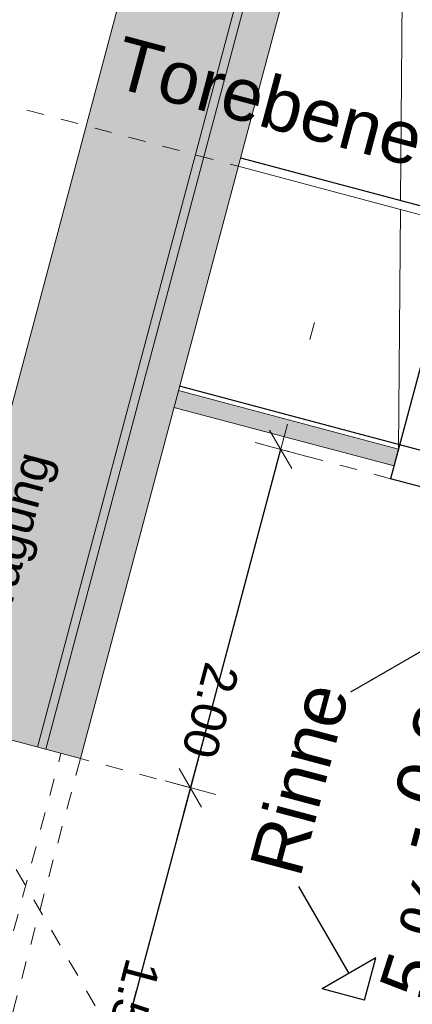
# Model space of a CAD drawing. Header units: metres. Extents: x 4462557 to 4462755, y 5328146 to 5328388.
# Tile 35 of 149: x 4462591.72 to 4462593.96, y 5328232.47 to 5328238.09. Entities that reach past the tile are written whole.
import ezdxf

# ---------------------------------------------------------------- set-up
doc = ezdxf.new("R2010")
doc.units = ezdxf.units.M
doc.header["$PDMODE"] = 65
doc.linetypes.add('AUSGEZOGEN', pattern=[0])
doc.linetypes.add('VERDECKT2_S2', pattern=[0.15, 0.1, -0.05])
doc.layers.add('BEBAUUNGSPLANGRENZEN_F', color=131, linetype='AUSGEZOGEN')
doc.layers.add('Maßlinie_Allgemein', color=7, linetype='AUSGEZOGEN', lineweight=13)
doc.layers.add('Standard', color=7, linetype='AUSGEZOGEN', lineweight=13)
doc.styles.add('ARIAL', font='ARIAL.TTF')
doc.dimstyles.new('_DIMSTYLE_18', dxfattribs={"dimtxt": 0.2, "dimasz": 0.3, "dimexe": 0, "dimexo": 0, "dimgap": 0.1, "dimtad": 2, "dimrnd": 0.01, "dimzin": 4, "dimdsep": 46, "dimtxsty": 'ARIAL', "dimblk1": 'ALL_ML_STRICH', "dimblk2": 'ALL_ML_STRICH', "dimsah": 1, "dimcen": 0, "dimclrd": 7, "dimclre": 7, "dimclrt": 7, "dimadec": 0, "dimazin": 0, "dimtfac": 1, "dimtdec": 0, "dimtix": 1, "dimtmove": 2, "dimatfit": 3, "dimfxl": 0, "dimtzin": 0, "dimlwd": 0, "dimlwe": 13, "dimarcsym": 0})
doc.dimstyles.new('_DIMSTYLE_21', dxfattribs={"dimtxt": 0.15, "dimasz": 0.3, "dimexe": 0, "dimexo": 1e-06, "dimgap": 0.075, "dimtad": 2, "dimrnd": 0.005, "dimzin": 4, "dimdsep": 46, "dimtxsty": 'ARIAL', "dimblk1": 'ALL_ML_STRICH', "dimblk2": 'ALL_ML_STRICH', "dimsah": 1, "dimcen": 0, "dimse1": 1, "dimse2": 1, "dimclrd": 7, "dimclre": 7, "dimclrt": 7, "dimadec": 0, "dimazin": 0, "dimtfac": 1, "dimtdec": 0, "dimtix": 1, "dimtmove": 2, "dimatfit": 3, "dimfxl": 0, "dimtzin": 0, "dimlwd": 0, "dimlwe": 18, "dimarcsym": 0})
doc.dimstyles.new('_DIMSTYLE_24', dxfattribs={"dimtxt": 0.2, "dimasz": 0.3, "dimexe": 0, "dimexo": 0, "dimgap": 0.1, "dimtad": 2, "dimdec": 1, "dimlfac": 100, "dimrnd": 1, "dimzin": 4, "dimdsep": 46, "dimtxsty": 'ARIAL', "dimblk1": 'ALL_ML_STRICH', "dimblk2": 'ALL_ML_STRICH', "dimsah": 1, "dimcen": 0, "dimclrd": 7, "dimclre": 7, "dimclrt": 7, "dimadec": 0, "dimazin": 0, "dimtfac": 1, "dimtdec": 0, "dimtix": 1, "dimtmove": 2, "dimatfit": 3, "dimfxl": 0, "dimtzin": 0, "dimlwd": 0, "dimlwe": 13, "dimarcsym": 0})

# ---------------------------------------------------------------- blocks, each defined once
blk = doc.blocks.new('ALL_ML_STRICH')
at = {"color": 0, "linetype": 'ByBlock', "lineweight": -2}
for p, q in [((0, -0.5), (0, 0.5)), ((-0.3, -0.3), (0.3, 0.3)), ((-1, 0), (0.5, 0))]:
    blk.add_line(p, q, dxfattribs=at)
blk = doc.blocks.new('*D246')
at = {"layer": 'BEBAUUNGSPLANGRENZEN_F', "color": 7, "linetype": 'AUSGEZOGEN', "lineweight": -2}
blk.add_line((4462590.0897, 5328232.8436), (4462591.3766, 5328237.6752), dxfattribs=at)
at = {"layer": 'DEFPOINTS', "color": 7, "linetype": 'AUSGEZOGEN', "lineweight": 18}
for p in [(4462592.9685, 5328237.2512), (4462590.0897, 5328232.8436), (4462594.0008, 5328231.8019)]:
    blk.add_point(p, dxfattribs=at)
at = {"layer": 'BEBAUUNGSPLANGRENZEN_F', "color": 7, "linetype": 'AUSGEZOGEN', "lineweight": 18, "yscale": 0.3, "zscale": 0.3}
for p, xscale, rotation in [((4462591.3766, 5328237.6752), 0.2999999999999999, 75.08618508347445), ((4462590.0897, 5328232.8436), 0.3, 255.0861850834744)]:
    blk.add_blockref('ALL_ML_STRICH', p, dxfattribs=dict(at, xscale=xscale, rotation=rotation))
at = {"layer": 'BEBAUUNGSPLANGRENZEN_F', "color": 7, "linetype": 'AUSGEZOGEN', "lineweight": 18, "insert": (4462590.6127, 5328235.3029), "char_height": 0.15, "width": 0.6, "attachment_point": 5, "rotation": 75.0862, "style": 'ARIAL'}
blk.add_mtext('\\A1;{\\A1;{5.00\\H0.099000;\\S^ ;}}', dxfattribs=at)
at = {"layer": 'BEBAUUNGSPLANGRENZEN_F', "color": 7, "linetype": 'AUSGEZOGEN', "lineweight": 18, "insert": (4462590.4302, 5328233.898), "char_height": 0.15, "width": 0.0075, "attachment_point": 1, "rotation": 75.0862, "line_spacing_factor": 0.60241, "style": 'ARIAL'}
blk.add_mtext('Abstand Grenze bis Torebene', dxfattribs=at)
blk = doc.blocks.new('*D454')
at = {"layer": 'DEFPOINTS', "color": 7, "linetype": 'AUSGEZOGEN', "lineweight": 13}
for p in [(4462591.2005, 5328234.1), (4462594.0008, 5328231.8019), (4462590.2354, 5328230.4764)]:
    blk.add_point(p, dxfattribs=at)
at = {"layer": 'Maßlinie_Allgemein', "color": 7, "linetype": 'AUSGEZOGEN', "lineweight": -2}
for p, q in [((4462590.2354, 5328230.4764), (4462590.2354, 5328230.4764)), ((4462590.2354, 5328230.4764), (4462593.4218, 5328229.6277)), ((4462593.4218, 5328229.6277), (4462593.4218, 5328229.6277))]:
    blk.add_line(p, q, dxfattribs=at)
at = {"layer": 'Maßlinie_Allgemein', "color": 7, "linetype": 'AUSGEZOGEN', "lineweight": 13, "xscale": 0.3, "yscale": 0.3, "zscale": 0.3}
for p, rotation in [((4462590.2354, 5328230.4764), 165.0861849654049), ((4462593.4218, 5328229.6277), 345.0861849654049)]:
    blk.add_blockref('ALL_ML_STRICH', p, dxfattribs=dict(at, rotation=rotation))
at = {"layer": 'Maßlinie_Allgemein', "color": 7, "linetype": 'AUSGEZOGEN', "lineweight": 13, "insert": (4462591.9919, 5328230.2192), "char_height": 0.2, "width": 0.8, "attachment_point": 5, "rotation": 345.0862, "style": 'ARIAL'}
blk.add_mtext('\\A1;{\\A1;{3.30\\H0.132000;\\S^ ;}}', dxfattribs=at)
blk = doc.blocks.new('*D455')
at = {"layer": 'DEFPOINTS', "color": 7, "linetype": 'AUSGEZOGEN', "lineweight": 13}
for p in [(4462591.2005, 5328234.1), (4462592.0677, 5328233.8691), (4462590.4284, 5328231.2011)]:
    blk.add_point(p, dxfattribs=at)
at = {"layer": 'Maßlinie_Allgemein', "color": 7, "linetype": 'AUSGEZOGEN', "lineweight": -2}
for p, q in [((4462590.4284, 5328231.2011), (4462590.4284, 5328231.2011)), ((4462590.4284, 5328231.2011), (4462591.2956, 5328230.9701)), ((4462591.2956, 5328230.9701), (4462591.2956, 5328230.9701))]:
    blk.add_line(p, q, dxfattribs=at)
at = {"layer": 'Maßlinie_Allgemein', "color": 7, "linetype": 'AUSGEZOGEN', "lineweight": 13, "xscale": 0.3, "yscale": 0.3, "zscale": 0.3}
for p, rotation in [((4462590.4284, 5328231.2011), 165.0861849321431), ((4462591.2956, 5328230.9701), 345.0861849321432)]:
    blk.add_blockref('ALL_ML_STRICH', p, dxfattribs=dict(at, rotation=rotation))
at = {"layer": 'Maßlinie_Allgemein', "color": 7, "linetype": 'AUSGEZOGEN', "lineweight": 13, "insert": (4462590.906, 5328231.2844), "char_height": 0.2, "width": 0.8, "attachment_point": 5, "rotation": 345.0862, "style": 'ARIAL'}
blk.add_mtext('\\A1;{\\A1;{90\\H0.132000;\\S^ ;}}', dxfattribs=at)
blk = doc.blocks.new('*D456')
at = {"layer": 'DEFPOINTS', "color": 7, "linetype": 'AUSGEZOGEN', "lineweight": 13}
for p in [(4462592.0677, 5328233.8691), (4462594.0008, 5328231.8019), (4462591.2956, 5328230.9701)]:
    blk.add_point(p, dxfattribs=at)
at = {"layer": 'Maßlinie_Allgemein', "color": 7, "linetype": 'AUSGEZOGEN', "lineweight": -2}
for p, q in [((4462591.2956, 5328230.9701), (4462591.2956, 5328230.9701)), ((4462591.2956, 5328230.9701), (4462593.6148, 5328230.3524)), ((4462593.6148, 5328230.3524), (4462593.6148, 5328230.3524))]:
    blk.add_line(p, q, dxfattribs=at)
at = {"layer": 'Maßlinie_Allgemein', "color": 7, "linetype": 'AUSGEZOGEN', "lineweight": 13, "xscale": 0.3, "yscale": 0.3, "zscale": 0.3}
for p, rotation in [((4462591.2956, 5328230.9701), 165.0861849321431), ((4462593.6148, 5328230.3524), 345.0861849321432)]:
    blk.add_blockref('ALL_ML_STRICH', p, dxfattribs=dict(at, rotation=rotation))
at = {"layer": 'Maßlinie_Allgemein', "color": 7, "linetype": 'AUSGEZOGEN', "lineweight": 13, "insert": (4462592.6185, 5328230.8283), "char_height": 0.2, "width": 0.8, "attachment_point": 5, "rotation": 345.0862, "style": 'ARIAL'}
blk.add_mtext('\\A1;{\\A1;{2.40\\H0.132000;\\S^ ;}}', dxfattribs=at)
blk = doc.blocks.new('*D460')
at = {"layer": 'DEFPOINTS', "color": 7, "linetype": 'AUSGEZOGEN', "lineweight": 13}
for p in [(4462593.2106, 5328235.6344), (4462593.8387, 5328235.4671), (4462592.0677, 5328233.8691)]:
    blk.add_point(p, dxfattribs=at)
at = {"layer": 'Maßlinie_Allgemein', "color": 7, "linetype": 'AUSGEZOGEN', "lineweight": -2}
for p, q in [((4462593.2106, 5328235.6344), (4462592.6958, 5328233.7018)), ((4462593.2106, 5328235.6344), (4462593.2106, 5328235.6344)), ((4462592.6958, 5328233.7018), (4462592.6958, 5328233.7018))]:
    blk.add_line(p, q, dxfattribs=at)
at = {"layer": 'Maßlinie_Allgemein', "color": 7, "linetype": 'AUSGEZOGEN', "lineweight": 13, "xscale": 0.3, "yscale": 0.3, "zscale": 0.3}
for p, rotation in [((4462593.2106, 5328235.6344), 75.08618496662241), ((4462592.6958, 5328233.7018), 255.0861849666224)]:
    blk.add_blockref('ALL_ML_STRICH', p, dxfattribs=dict(at, rotation=rotation))
at = {"layer": 'Maßlinie_Allgemein', "color": 7, "linetype": 'AUSGEZOGEN', "lineweight": 13, "insert": (4462592.8096, 5328234.1421), "char_height": 0.2, "width": 0.8, "attachment_point": 5, "rotation": 255.0862, "style": 'ARIAL'}
blk.add_mtext('\\A1;{\\A1;{2.00\\H0.132000;\\S^ ;}}', dxfattribs=at)
blk = doc.blocks.new('*D461')
at = {"layer": 'DEFPOINTS', "color": 7, "linetype": 'AUSGEZOGEN', "lineweight": 13}
for p in [(4462592.0677, 5328233.8691), (4462592.6958, 5328233.7018), (4462593.8076, 5328231.8534)]:
    blk.add_point(p, dxfattribs=at)
at = {"layer": 'Maßlinie_Allgemein', "color": 7, "linetype": 'AUSGEZOGEN', "lineweight": -2}
for p, q in [((4462592.6958, 5328233.7018), (4462592.3098, 5328232.2523)), ((4462592.6958, 5328233.7018), (4462592.6958, 5328233.7018)), ((4462592.3098, 5328232.2523), (4462592.3098, 5328232.2523))]:
    blk.add_line(p, q, dxfattribs=at)
at = {"layer": 'Maßlinie_Allgemein', "color": 7, "linetype": 'AUSGEZOGEN', "lineweight": 13, "xscale": 0.3, "yscale": 0.3, "zscale": 0.3}
for p, rotation in [((4462592.6958, 5328233.7018), 75.08618496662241), ((4462592.3098, 5328232.2523), 255.0861849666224)]:
    blk.add_blockref('ALL_ML_STRICH', p, dxfattribs=dict(at, rotation=rotation))
at = {"layer": 'Maßlinie_Allgemein', "color": 7, "linetype": 'AUSGEZOGEN', "lineweight": 13, "insert": (4462592.3592, 5328232.4511), "char_height": 0.2, "width": 0.8, "attachment_point": 5, "rotation": 255.0862, "style": 'ARIAL'}
blk.add_mtext('\\A1;{\\A1;{1.50\\H0.132000;\\S^ ;}}', dxfattribs=at)

msp = doc.modelspace()

# ---------------------------------------------------------------- hatches: boundary and pattern name
at = {"layer": 'Standard', "linetype": 'AUSGEZOGEN', "lineweight": 18}
for color, points in [(255, [(4462597.0768, 5328253.66261), (4462596.03667, 5328252.25798), (4462591.20052, 5328234.10004), (4462591.82244, 5328233.9344)]), (254, [(4462597.12586, 5328253.64954), (4462597.0768, 5328253.66261), (4462591.82244, 5328233.9344), (4462591.8715, 5328233.92133)]), (255, [(4462592.06774, 5328233.86906), (4462597.32211, 5328253.59727), (4462597.12586, 5328253.64954), (4462591.8715, 5328233.92133)]), (255, [(4462592.60178, 5328235.87417), (4462593.7372, 5328235.57176), (4462593.85799, 5328235.53959), (4462593.88372, 5328235.63622), (4462593.76293, 5328235.66839), (4462592.62751, 5328235.9708)])]:
    msp.add_hatch(color=color, dxfattribs=at).paths.add_polyline_path(points)

# ---------------------------------------------------------------- linework, layer by layer
at = {"layer": 'Standard', "color": 7, "linetype": 'AUSGEZOGEN', "lineweight": 13}
for p, q in [((4462591.82244, 5328233.9344), (4462597.0768, 5328253.66261)), ((4462591.8715, 5328233.92133), (4462597.12586, 5328253.64954)), ((4462593.89461, 5328237.05626), (4462593.92359, 5328240.83709)), ((4462592.96852, 5328237.25116), (4462595.48046, 5328236.58214)), ((4462593.88372, 5328235.63622), (4462593.89421, 5328237.00462)), ((4462592.62751, 5328235.9708), (4462593.88372, 5328235.63622)), ((4462593.85799, 5328235.53959), (4462592.60178, 5328235.87417))]:
    msp.add_line(p, q, dxfattribs=at)
at = {"layer": 'Standard', "color": 7, "linetype": 'AUSGEZOGEN', "lineweight": 18}
for p, q in [((4462592.06774, 5328233.86906), (4462597.32211, 5328253.59727)), ((4462591.20052, 5328234.10004), (4462596.03667, 5328252.25798)), ((4462591.20052, 5328234.10004), (4462592.06774, 5328233.86906))]:
    msp.add_line(p, q, dxfattribs=at)
at = {"layer": 'Standard', "color": 7, "linetype": 'VERDECKT2_S2', "lineweight": 18}
for p, q in [((4462591.37657, 5328237.67516), (4462592.96852, 5328237.25116)), ((4462593.83868, 5328235.46712), (4462593.21058, 5328235.6344)), ((4462591.37792, 5328231.72436), (4462591.95699, 5328233.89856)), ((4462592.06774, 5328233.86906), (4462591.29565, 5328230.97012)), ((4462592.69585, 5328233.70178), (4462592.06774, 5328233.86906))]:
    msp.add_line(p, q, dxfattribs=at)
at = {"layer": 'Standard', "color": 7, "linetype": 'AUSGEZOGEN', "lineweight": 25}
for p, q in [((4462592.98139, 5328237.29948), (4462595.49333, 5328236.63045)), ((4462594.22473, 5328236.91659), (4462593.83868, 5328235.46712)), ((4462595.20033, 5328235.31143), (4462592.63395, 5328235.99496)), ((4462594.6454, 5328235.25226), (4462593.83868, 5328235.46712)), ((4462594.10554, 5328234.53493), (4462593.60955, 5328234.24757)), ((4462593.60114, 5328232.64108), (4462593.31378, 5328233.13707)), ((4462593.7541, 5328232.7297), (4462593.44818, 5328232.55246)), ((4462593.68976, 5328232.48812), (4462593.7541, 5328232.7297)), ((4462593.68976, 5328232.48812), (4462593.44818, 5328232.55246))]:
    msp.add_line(p, q, dxfattribs=at)
at = {"layer": 'Standard', "color": 7, "linetype": 'VERDECKT2_S2', "lineweight": 13}
for p, q in [((4462593.4036, 5328236.35914), (4462593.37787, 5328236.26251)), ((4462591.20052, 5328234.10004), (4462593.53825, 5328230.06501))]:
    msp.add_line(p, q, dxfattribs=at)

# ---------------------------------------------------------------- texts
at = {"layer": 'Standard', "color": 7, "linetype": 'AUSGEZOGEN', "lineweight": 13, "insert": (4462593.10534, 5328237.47344), "char_height": 0.3, "width": 1.9556929, "attachment_point": 8, "rotation": 345.08618, "style": 'ARIAL'}
msp.add_mtext('\\W1.00;Torebene', dxfattribs=at)
at = {"layer": 'Standard', "color": 7, "linetype": 'AUSGEZOGEN', "lineweight": 18, "style": 'ARIAL'}
for s, insert, char_height, width, attachment_point, rotation in [('\\W1.00;Auskragung', (4462591.57584, 5328234.12931), 0.2, 1.6004958, 7, 75.08619), ('\\W1.00;-\\~0.20', (4462594.21861, 5328233.8393), 0.3, 1.2249721, 8, 75.08619), ('\\W1.01;Rinne', (4462593.60955, 5328234.24757), 0.3, 1.2559151, 9, 75.08619), ('{\\fArial|i0|b0;\\H0.300000;\\W1.000000;\\C7;5 %}\\P', (4462594.16773, 5328232.81276), 0.3, 0.8747934, 8, 72.1581)]:
    msp.add_mtext(s, dxfattribs=dict(at, insert=insert, char_height=char_height, width=width, attachment_point=attachment_point, rotation=rotation))

# ---------------------------------------------------------------- dimensions: what is measured, and where the dimension line sits
at = {"layer": 'BEBAUUNGSPLANGRENZEN_F', "color": 7, "linetype": 'AUSGEZOGEN', "lineweight": 18}
dim = msp.add_linear_dim(base=(4462591.37657, 5328237.67516), p1=(4462594.00085, 5328231.80192), p2=(4462592.96852, 5328237.25116), angle=75.08619, text='<>\\XAbstand Grenze bis Torebene', dimstyle='_DIMSTYLE_21', override={"dimpost": '<>', "dimclrd": 7, "dimclre": 7, "dimclrt": 7, "dimlwd": 0, "dimlwe": 18}, dxfattribs=at)
dim.commit()
dim.dimension.update_dxf_attribs({"geometry": '*D246', "text_midpoint": (4462590.61275, 5328235.30292), "dimtype": 160})
at = {"layer": 'Maßlinie_Allgemein', "color": 7, "linetype": 'AUSGEZOGEN', "lineweight": 13}
for base, p1, p2, angle, dimstyle, picture, middle in [((4462592.69585, 5328233.70178), (4462593.21058, 5328235.6344), (4462592.69585, 5328233.70178), 255.08618, '_DIMSTYLE_18', '*D460', (4462592.8096, 5328234.14212)), ((4462593.42177, 5328229.62771), (4462590.2354, 5328230.47636), (4462593.42177, 5328229.62771), 345.08618, '_DIMSTYLE_18', '*D454', (4462591.9919, 5328230.21918)), ((4462591.29565, 5328230.97012), (4462590.42843, 5328231.2011), (4462591.29565, 5328230.97012), 345.08618, '_DIMSTYLE_24', '*D455', (4462590.90598, 5328231.28441)), ((4462593.6148, 5328230.35244), (4462591.29565, 5328230.97012), (4462593.6148, 5328230.35244), 345.08618, '_DIMSTYLE_18', '*D456', (4462592.61849, 5328230.8283)), ((4462592.3098, 5328232.25231), (4462592.69585, 5328233.70178), (4462592.3098, 5328232.25231), 255.08618, '_DIMSTYLE_18', '*D461', (4462592.35921, 5328232.45107))]:
    dim = msp.add_linear_dim(base=base, p1=p1, p2=p2, angle=angle, dimstyle=dimstyle, override={"dimpost": '<>', "dimclrd": 7, "dimclre": 7, "dimclrt": 7, "dimlwd": 0, "dimlwe": 13}, dxfattribs=at)
    dim.commit()
    dim.dimension.update_dxf_attribs({"geometry": picture, "text_midpoint": middle, "dimtype": 160})

doc.saveas('drawing.dxf')
